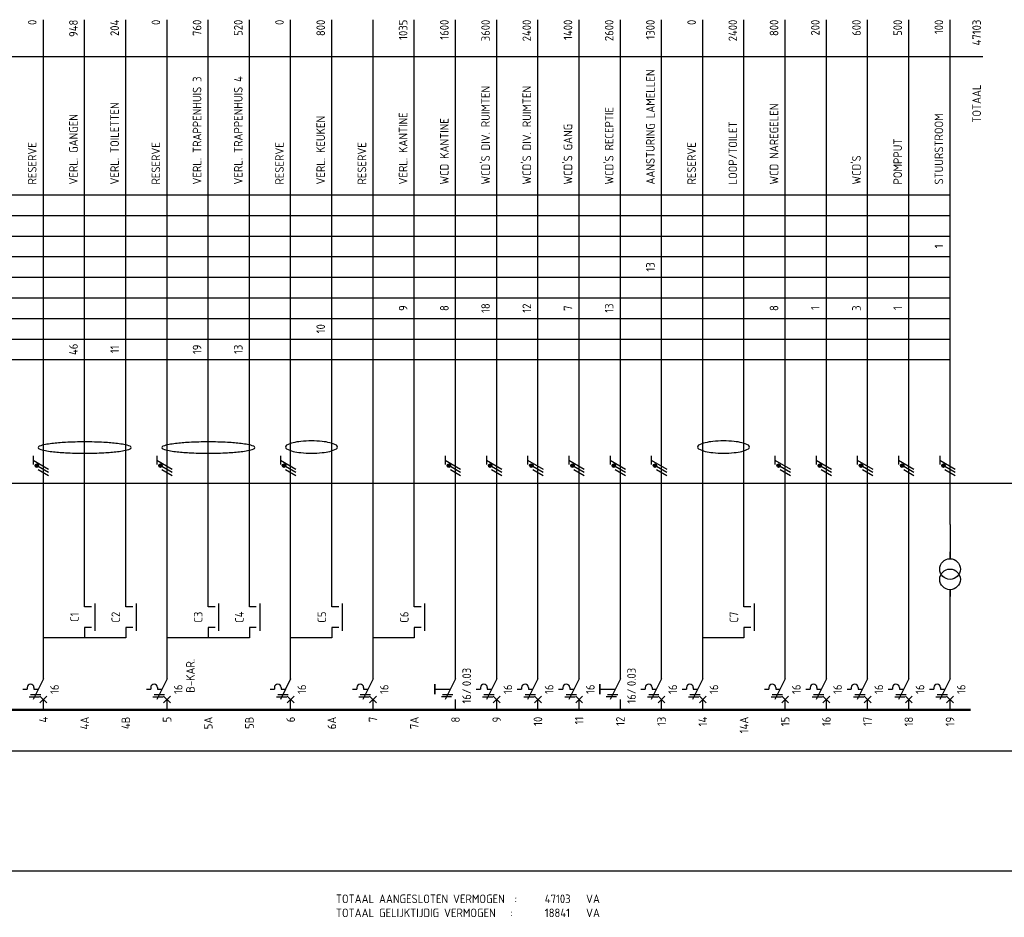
# Model space of a CAD drawing. Header units: millimetres. Extents: x -39149 to 267781, y -2340 to 58540.
# Tile 3 of 244: x -33987 to -28253, y 4721 to 9950. Entities that reach past the tile are written whole.
import ezdxf
from ezdxf.enums import TextEntityAlignment as Align

# ---------------------------------------------------------------- set-up
doc = ezdxf.new("R2010")
doc.units = ezdxf.units.MM
doc.header["$LTSCALE"] = 100
doc.header["$MEASUREMENT"] = 0
doc.linetypes.add('HIDDEN', pattern=[3.75, 2.5, -1.25])
for name, color, linetype in [('00ATT025', 2, 'Continuous'), ('00KAD018', 1, 'Continuous'), ('AL$1A---_ALGEMEEN--bestaand', 9, 'Continuous'), ('BL$4----', 7, 'Continuous'), ('EL$1----', 3, 'Continuous'), ('EL6412--', 3, 'Continuous')]:
    doc.layers.add(name, color=color, linetype=linetype)
doc.styles.add('BURO-018', font='isocp.shx', dxfattribs={"height": 180})
doc.styles.add('BURO-025', font='isocp.shx', dxfattribs={"height": 250})
doc.styles.add('STABICAD-018', font='ISOCP.SHX', dxfattribs={"height": 1.8})

# ---------------------------------------------------------------- blocks, each defined once
blk = doc.blocks.new('G6')
at = {"color": 0, "linetype": 'Continuous'}
blk.add_line((0, 66), (0, 201), dxfattribs=at)
at = {"color": 0, "linetype": 'Continuous', "const_width": 0.7}
blk.add_lwpolyline([(-6, 0), (6, 0)], dxfattribs=at)
at = {"color": 1, "linetype": 'Continuous', "style": 'BURO-018'}
blk.add_attdef('E_GRPNR', text='', height=1.8, rotation=90, dxfattribs=at).set_placement((0, -2), align=Align.MIDDLE_RIGHT)
at = {"layer": '00ATT025', "color": 1, "linetype": 'Continuous', "style": 'BURO-018'}
blk.add_attdef('E_GRPVERM', text='', height=1.8, rotation=90, dxfattribs=at).set_placement((-2, 201), align=Align.RIGHT)
blk.add_attdef('E_VERMOM', (-2, 153), '', height=1.8, rotation=90, dxfattribs=at)
for tag, p in [('E_KOLOM8', (-2, 147)), ('E_KOLOM7', (-2, 141)), ('E_KOLOM6', (-2, 135)), ('E_KOLOM5', (-2, 129)), ('E_KOLOM4', (-2, 123)), ('E_KOLOM3', (-2, 117)), ('E_KOLOM2', (-2, 111)), ('E_KOLOM1', (-2, 105))]:
    blk.add_attdef(tag, text='', height=1.8, rotation=90, dxfattribs=at).set_placement(p, align=Align.CENTER)
blk.add_attdef('E_LEIDING', text='', height=1.8, rotation=90, dxfattribs=at).set_placement((2, 74), align=Align.TOP_LEFT)
blk = doc.blocks.new('B1S')
at = {"color": 0, "linetype": 'Continuous'}
blk.add_line((0, 0), (0, 21), dxfattribs=at)
blk = doc.blocks.new('M1S')
at = {"color": 0, "linetype": 'Continuous'}
blk.add_line((0, 0), (0, 12), dxfattribs=at)
blk = doc.blocks.new('B3')
at = {"color": 0, "linetype": 'Continuous'}
for p, q in [((0, 9), (0, 21)), ((0, 9), (-3, 3)), ((-6, 6), (-4.75, 6)), ((-4.75, 6.5), (-4.75, 6)), ((-2.75, 6.5), (-2.75, 6)), ((-2.75, 6), (-1.5, 6)), ((-4.125, 3.75), (-1.125, 3.75)), ((-3.75, 4.5), (-0.75, 4.5)), ((-1, 4), (1, 2)), ((-1, 2), (1, 4)), ((0, 0), (0, 3))]:
    blk.add_line(p, q, dxfattribs=at)
blk.add_arc((-3.75, 6.5), 1, 0, 180, dxfattribs=at)
at = {"color": 1, "linetype": 'Continuous', "style": 'BURO-018'}
blk.add_attdef('E_IIA', text='', height=1.8, rotation=90, dxfattribs=at).set_placement((2, 6), align=Align.TOP_CENTER)
blk = doc.blocks.new('M1')
at = {"color": 0, "linetype": 'Continuous'}
blk.add_line((0, 0), (0, 12), dxfattribs=at)
blk = doc.blocks.new('L1')
at = {"color": 0, "linetype": 'Continuous'}
for p, q in [((-3, 73.98), (-3, 71.48)), ((-3, 72.73), (1.5, 70.13)), ((1.5, 69.13), (-1.5, 70.87)), ((1.5, 68.13), (-1.5, 69.87))]:
    blk.add_line(p, q, dxfattribs=at)
at = {"color": 0, "linetype": 'Continuous', "const_width": 0.5}
blk.add_lwpolyline([(-1.68, 71.12, 1), (-2.18, 71.12, 1)], format="xyb", close=True, dxfattribs=at)
at = {"color": 0, "linetype": 'Continuous'}
blk.add_circle((-1.93, 71.12), 0.5, dxfattribs=at)
blk = doc.blocks.new('B6')
at = {"color": 0, "linetype": 'Continuous'}
for p, q in [((0, 9), (0, 21)), ((0, 9), (-3, 3)), ((-6, 6), (-1.5, 6)), ((-1.12, 3.75), (-4.12, 3.75)), ((-3.75, 4.5), (-0.75, 4.5)), ((0, 0), (0, 3))]:
    blk.add_line(p, q, dxfattribs=at)
at = {"color": 0, "linetype": 'Continuous', "const_width": 0.5}
blk.add_lwpolyline([(-6, 4.5), (-6, 7.5)], dxfattribs=at)
at = {"color": 1, "linetype": 'Continuous', "style": 'BURO-018'}
blk.add_attdef('E_IAAN', text='', height=1.8, rotation=90, dxfattribs=at).set_placement((2, 6.9), align=Align.TOP_LEFT)
blk.add_attdef('E_IAS', text='', height=1.8, rotation=90, dxfattribs=at).set_placement((2, 6.2), align=Align.TOP_RIGHT)
blk = doc.blocks.new('TOTAAL')
at = {"color": 0, "linetype": 'Continuous', "style": 'BURO-025'}
blk.add_text('TOTAAL', height=2.5, rotation=90, dxfattribs=at).set_placement((0, -30))
blk.add_attdef('E_TOTVERM', text='', height=2.5, rotation=90, dxfattribs=at).set_placement((0, 0), align=Align.RIGHT)
blk = doc.blocks.new('060901A')
at = {"layer": 'AL$1A---_ALGEMEEN--bestaand', "color": 0, "linetype": 'Continuous'}
for p, q in [((0, 6.5), (0, 7.5)), ((0, 2), (0, 1))]:
    blk.add_line(p, q, dxfattribs=at)
for centre in [(0, 5), (0, 3.5)]:
    blk.add_circle(centre, 1.5, dxfattribs=at)
at = {"layer": 'AL$1A---_ALGEMEEN--bestaand', "color": 0, "linetype": 'Continuous', "style": 'BURO-018'}
for tag, p in [('CIRCUIT', (0, 10)), ('PANEL', (0, 10)), ('SUBCIRCUIT', (4.5, 10))]:
    blk.add_attdef(tag, text='', height=1.8, dxfattribs=at).set_placement(p, align=Align.MIDDLE)
at = {"layer": 'AL$1A---_ALGEMEEN--bestaand', "color": 0, "linetype": 'Continuous', "style": 'BURO-018', "flags": 1}
for tag, p in [('POWERCODE', (13, 10)), ('ARTICLECODE', (0, 0))]:
    blk.add_attdef(tag, text='', height=1.8, dxfattribs=at).set_placement(p, align=Align.MIDDLE)
blk = doc.blocks.new('CE_0702A1')
at = {"color": 0, "linetype": 'Continuous'}
for p, q in [((-3, -7), (-3, 1)), ((-2, 0), (0, 0)), ((-2, -6), (0, -6))]:
    blk.add_line(p, q, dxfattribs=at)
at = {"color": 0, "linetype": 'Continuous', "style": 'STABICAD-018'}
blk.add_attdef('TERMINALCLAMP1', text='', height=1.8, dxfattribs=at).set_placement((-1, 1), align=Align.RIGHT)
at = {"color": 0, "linetype": 'Continuous', "style": 'STABICAD-018', "flags": 1}
for tag in ['ARTICLECODE', 'CODING']:
    blk.add_attdef(tag, text='', height=1.8, dxfattribs=at).set_placement((0, 0), align=Align.MIDDLE)
at = {"color": 0, "linetype": 'Continuous', "style": 'STABICAD-018'}
blk.add_attdef('TERMINALCLAMP2', text='', height=1.8, dxfattribs=at).set_placement((-1, -7), align=Align.TOP_RIGHT)

msp = doc.modelspace()

# ---------------------------------------------------------------- linework, layer by layer
at = {"layer": '00KAD018'}
for points in [[(-33879.9, 7457.5, 0.333071), (-33873.8, 7449.3, 0.041046), (-33800.5, 7434.3, 0.01762), (-33720.8, 7427.5, 0.012545), (-33608.6, 7424.6, 0.012545), (-33496.4, 7427.5, 0.01762), (-33416.8, 7434.3, 0.041046), (-33343.5, 7449.3, 0.333071), (-33337.3, 7457.5, 0.333071), (-33343.5, 7465.7, 0.041046), (-33416.8, 7480.8, 0.01762), (-33496.4, 7487.6, 0.012545), (-33608.6, 7490.4, 0.012545), (-33720.8, 7487.6, 0.01762), (-33800.5, 7480.8, 0.041046), (-33873.8, 7465.7, 0.333071)], [(-33159.9, 7457.5, 0.333071), (-33153.8, 7449.3, 0.041046), (-33080.5, 7434.3, 0.01762), (-33000.8, 7427.5, 0.012545), (-32888.6, 7424.6, 0.012545), (-32776.4, 7427.5, 0.01762), (-32696.8, 7434.3, 0.041046), (-32623.5, 7449.3, 0.333071), (-32617.3, 7457.5, 0.333071), (-32623.5, 7465.7, 0.041046), (-32696.8, 7480.8, 0.01762), (-32776.4, 7487.6, 0.012545), (-32888.6, 7490.4, 0.012545), (-33000.8, 7487.6, 0.01762), (-33080.5, 7480.8, 0.041046), (-33153.8, 7465.7, 0.333071)], [(-32439.5, 7460.4, 0.269844), (-32433.6, 7450.3, 0.07149), (-32395.1, 7435.2, 0.033492), (-32350.5, 7427.8, 0.02429), (-32288.1, 7424.8, 0.02429), (-32225.8, 7427.8, 0.033492), (-32181.1, 7435.2, 0.07149), (-32142.7, 7450.3, 0.269844), (-32136.8, 7460.4, 0.269844), (-32142.7, 7470.5, 0.07149), (-32181.1, 7485.5, 0.033492), (-32225.8, 7492.9, 0.02429), (-32288.1, 7496, 0.02429), (-32350.5, 7492.9, 0.033492), (-32395.1, 7485.5, 0.07149), (-32433.6, 7470.5, 0.269844)], [(-30039.5, 7460.4, 0.269844), (-30033.6, 7450.3, 0.07149), (-29995.1, 7435.2, 0.033492), (-29950.5, 7427.8, 0.02429), (-29888.1, 7424.8, 0.02429), (-29825.8, 7427.8, 0.033492), (-29781.1, 7435.2, 0.07149), (-29742.7, 7450.3, 0.269844), (-29736.8, 7460.4, 0.269844), (-29742.7, 7470.5, 0.07149), (-29781.1, 7485.5, 0.033492), (-29825.8, 7492.9, 0.02429), (-29888.1, 7496, 0.02429), (-29950.5, 7492.9, 0.033492), (-29995.1, 7485.5, 0.07149), (-30033.6, 7470.5, 0.269844)]]:
    msp.add_lwpolyline(points, format="xyb", close=True, dxfattribs=at)
at = {"layer": 'BL$4----'}
msp.add_line((-28569.2, 6589.7), (-28569.2, 6629.7), dxfattribs=at)
at = {"layer": 'EL$1----', "color": 1, "linetype": 'Continuous'}
for p, q in [((-36869.2, 9736.1), (-28378.4, 9736.1)), ((-36869.2, 8929.7), (-28569.2, 8929.7)), ((-36869.2, 8809.7), (-28569.2, 8809.7)), ((-36869.2, 8689.7), (-28569.2, 8689.7)), ((-36869.2, 8569.7), (-28569.2, 8569.7)), ((-36869.2, 8449.7), (-28569.2, 8449.7)), ((-36869.2, 8329.7), (-28569.2, 8329.7)), ((-36869.2, 8209.7), (-28569.2, 8209.7)), ((-36869.2, 8089.7), (-28569.2, 8089.7)), ((-36869.2, 7969.7), (-28569.2, 7969.7))]:
    msp.add_line(p, q, dxfattribs=at)
at = {"layer": 'EL$1----', "color": 1, "linetype": 'HIDDEN', "ltscale": 0.01}
for p, q in [((-39029.4, 7249.7), (-21141.2, 7249.7)), ((-21141.2, 5689.7), (-36849.2, 5689.7)), ((-22900.5, 4989.7), (-39029.4, 4989.7))]:
    msp.add_line(p, q, dxfattribs=at)
at = {"layer": 'EL$1----'}
for p, q in [((-28569.2, 7009.7), (-28569.2, 6809.7)), ((-29769.2, 6529.7), (-29769.2, 6589.7)), ((-29769.2, 6409.7), (-29769.2, 6349.7))]:
    msp.add_line(p, q, dxfattribs=at)
at = {"layer": 'EL$1----', "linetype": 'Continuous'}
for p, q in [((-33609.2, 6529.7), (-33609.2, 6589.7)), ((-33369.2, 6529.7), (-33369.2, 6589.7)), ((-32889.2, 6529.7), (-32889.2, 6589.7)), ((-32649.2, 6529.7), (-32649.2, 6589.7)), ((-32169.2, 6529.7), (-32169.2, 6589.7)), ((-31689.2, 6529.7), (-31689.2, 6589.7)), ((-33609.2, 6409.7), (-33609.2, 6349.7)), ((-33369.2, 6409.7), (-33369.2, 6349.7)), ((-32889.2, 6409.7), (-32889.2, 6349.7)), ((-32649.2, 6409.7), (-32649.2, 6349.7)), ((-32169.2, 6409.7), (-32169.2, 6349.7)), ((-31689.2, 6409.7), (-31689.2, 6349.7)), ((-33369.2, 6349.7), (-33849.2, 6349.7)), ((-32649.2, 6349.7), (-33129.2, 6349.7)), ((-32169.2, 6349.7), (-32409.2, 6349.7)), ((-31689.2, 6349.7), (-31929.2, 6349.7)), ((-29769.2, 6349.7), (-30009.2, 6349.7))]:
    msp.add_line(p, q, dxfattribs=at)

# ---------------------------------------------------------------- block references
at = {"layer": 'EL$1----'}
ref = msp.add_blockref('G6', (-34089.2, 5929.7), dxfattribs=dict(at, xscale=20, yscale=20, zscale=20))
ref.add_attrib('E_GRPNR', '3', dxfattribs={"layer": '00ATT025', "linetype": 'Continuous', "height": 50, "rotation": 90, "style": 'BURO-025'}).set_placement((-34089.2, 5889.7), align=Align.MIDDLE_RIGHT)
ref.add_attrib('E_VERMOM', 'RESERVE', (-34129.2, 8989.7), dxfattribs={"layer": '00ATT025', "linetype": 'Continuous', "height": 50, "rotation": 90, "style": 'BURO-025'})
ref.add_attrib('E_GRPVERM', '0', dxfattribs={"layer": '00ATT025', "linetype": 'Continuous', "height": 50, "rotation": 90, "style": 'BURO-025'}).set_placement((-34129.2, 9949.7), align=Align.RIGHT)
ref = msp.add_blockref('G6', (-33849.2, 5929.7), dxfattribs=dict(at, xscale=20, yscale=20, zscale=20))
ref.add_attrib('E_GRPNR', '4', dxfattribs={"layer": '00ATT025', "linetype": 'Continuous', "height": 50, "rotation": 90, "style": 'BURO-025'}).set_placement((-33849.2, 5889.7), align=Align.MIDDLE_RIGHT)
ref.add_attrib('E_VERMOM', 'RESERVE', (-33889.2, 8989.7), dxfattribs={"layer": '00ATT025', "linetype": 'Continuous', "height": 50, "rotation": 90, "style": 'BURO-025'})
ref.add_attrib('E_GRPVERM', '0', dxfattribs={"layer": '00ATT025', "linetype": 'Continuous', "height": 50, "rotation": 90, "style": 'BURO-025'}).set_placement((-33889.2, 9949.7), align=Align.RIGHT)
ref = msp.add_blockref('G6', (-33609.2, 5929.7), dxfattribs=dict(at, xscale=20, yscale=20, zscale=20))
ref.add_attrib('E_GRPNR', '4A', dxfattribs={"layer": '00ATT025', "linetype": 'Continuous', "height": 50, "rotation": 90, "style": 'BURO-025'}).set_placement((-33609.2, 5889.7), align=Align.MIDDLE_RIGHT)
ref.add_attrib('E_KOLOM1', '46', dxfattribs={"layer": '00ATT025', "linetype": 'Continuous', "height": 50, "rotation": 90, "style": 'BURO-025'}).set_placement((-33649.2, 8029.7), align=Align.CENTER)
ref.add_attrib('E_VERMOM', 'VERL. GANGEN', (-33649.2, 8989.7), dxfattribs={"layer": '00ATT025', "linetype": 'Continuous', "height": 50, "rotation": 90, "style": 'BURO-025'})
ref.add_attrib('E_GRPVERM', '948', dxfattribs={"layer": '00ATT025', "linetype": 'Continuous', "height": 50, "rotation": 90, "style": 'BURO-025'}).set_placement((-33649.2, 9949.7), align=Align.RIGHT)
ref = msp.add_blockref('G6', (-33369.2, 5929.7), dxfattribs=dict(at, xscale=20, yscale=20, zscale=20))
ref.add_attrib('E_GRPNR', '4B', dxfattribs={"layer": '00ATT025', "linetype": 'Continuous', "height": 50, "rotation": 90, "style": 'BURO-025'}).set_placement((-33369.2, 5889.7), align=Align.MIDDLE_RIGHT)
ref.add_attrib('E_KOLOM1', '11', dxfattribs={"layer": '00ATT025', "linetype": 'Continuous', "height": 50, "rotation": 90, "style": 'BURO-025'}).set_placement((-33409.2, 8029.7), align=Align.CENTER)
ref.add_attrib('E_VERMOM', 'VERL. TOILETTEN', (-33409.2, 8989.7), dxfattribs={"layer": '00ATT025', "linetype": 'Continuous', "height": 50, "rotation": 90, "style": 'BURO-025'})
ref.add_attrib('E_GRPVERM', '204', dxfattribs={"layer": '00ATT025', "linetype": 'Continuous', "height": 50, "rotation": 90, "style": 'BURO-025'}).set_placement((-33409.2, 9949.7), align=Align.RIGHT)
ref = msp.add_blockref('G6', (-33129.2, 5929.7), dxfattribs=dict(at, xscale=20, yscale=20, zscale=20))
ref.add_attrib('E_GRPNR', '5', dxfattribs={"layer": '00ATT025', "linetype": 'Continuous', "height": 50, "rotation": 90, "style": 'BURO-025'}).set_placement((-33129.2, 5889.7), align=Align.MIDDLE_RIGHT)
ref.add_attrib('E_VERMOM', 'RESERVE', (-33169.2, 8989.7), dxfattribs={"layer": '00ATT025', "linetype": 'Continuous', "height": 50, "rotation": 90, "style": 'BURO-025'})
ref.add_attrib('E_GRPVERM', '0', dxfattribs={"layer": '00ATT025', "linetype": 'Continuous', "height": 50, "rotation": 90, "style": 'BURO-025'}).set_placement((-33169.2, 9949.7), align=Align.RIGHT)
ref = msp.add_blockref('G6', (-32889.2, 5929.7), dxfattribs=dict(at, xscale=20, yscale=20, zscale=20))
ref.add_attrib('E_GRPNR', '5A', dxfattribs={"layer": '00ATT025', "linetype": 'Continuous', "height": 50, "rotation": 90, "style": 'BURO-025'}).set_placement((-32889.2, 5889.7), align=Align.MIDDLE_RIGHT)
ref.add_attrib('E_KOLOM1', '19', dxfattribs={"layer": '00ATT025', "linetype": 'Continuous', "height": 50, "rotation": 90, "style": 'BURO-025'}).set_placement((-32929.2, 8029.7), align=Align.CENTER)
ref.add_attrib('E_VERMOM', 'VERL. TRAPPENHUIS 3', (-32929.2, 8989.7), dxfattribs={"layer": '00ATT025', "linetype": 'Continuous', "height": 50, "rotation": 90, "style": 'BURO-025'})
ref.add_attrib('E_GRPVERM', '760', dxfattribs={"layer": '00ATT025', "linetype": 'Continuous', "height": 50, "rotation": 90, "style": 'BURO-025'}).set_placement((-32929.2, 9949.7), align=Align.RIGHT)
ref = msp.add_blockref('G6', (-32649.2, 5929.7), dxfattribs=dict(at, xscale=20, yscale=20, zscale=20))
ref.add_attrib('E_GRPNR', '5B', dxfattribs={"layer": '00ATT025', "linetype": 'Continuous', "height": 50, "rotation": 90, "style": 'BURO-025'}).set_placement((-32649.2, 5889.7), align=Align.MIDDLE_RIGHT)
ref.add_attrib('E_KOLOM1', '13', dxfattribs={"layer": '00ATT025', "linetype": 'Continuous', "height": 50, "rotation": 90, "style": 'BURO-025'}).set_placement((-32689.2, 8029.7), align=Align.CENTER)
ref.add_attrib('E_VERMOM', 'VERL. TRAPPENHUIS 4', (-32689.2, 8989.7), dxfattribs={"layer": '00ATT025', "linetype": 'Continuous', "height": 50, "rotation": 90, "style": 'BURO-025'})
ref.add_attrib('E_GRPVERM', '520', dxfattribs={"layer": '00ATT025', "linetype": 'Continuous', "height": 50, "rotation": 90, "style": 'BURO-025'}).set_placement((-32689.2, 9949.7), align=Align.RIGHT)
ref = msp.add_blockref('G6', (-32409.2, 5929.7), dxfattribs=dict(at, xscale=20, yscale=20, zscale=20))
ref.add_attrib('E_GRPNR', '6', dxfattribs={"layer": '00ATT025', "linetype": 'Continuous', "height": 50, "rotation": 90, "style": 'BURO-025'}).set_placement((-32409.2, 5889.7), align=Align.MIDDLE_RIGHT)
ref.add_attrib('E_VERMOM', 'RESERVE', (-32449.2, 8989.7), dxfattribs={"layer": '00ATT025', "linetype": 'Continuous', "height": 50, "rotation": 90, "style": 'BURO-025'})
ref.add_attrib('E_GRPVERM', '0', dxfattribs={"layer": '00ATT025', "linetype": 'Continuous', "height": 50, "rotation": 90, "style": 'BURO-025'}).set_placement((-32449.2, 9949.7), align=Align.RIGHT)
ref = msp.add_blockref('G6', (-32169.2, 5929.7), dxfattribs=dict(at, xscale=20, yscale=20, zscale=20))
ref.add_attrib('E_GRPNR', '6A', dxfattribs={"layer": '00ATT025', "linetype": 'Continuous', "height": 50, "rotation": 90, "style": 'BURO-025'}).set_placement((-32169.2, 5889.7), align=Align.MIDDLE_RIGHT)
ref.add_attrib('E_KOLOM2', '10', dxfattribs={"layer": '00ATT025', "linetype": 'Continuous', "height": 50, "rotation": 90, "style": 'BURO-025'}).set_placement((-32209.2, 8149.7), align=Align.CENTER)
ref.add_attrib('E_VERMOM', 'VERL. KEUKEN', (-32209.2, 8989.7), dxfattribs={"layer": '00ATT025', "linetype": 'Continuous', "height": 50, "rotation": 90, "style": 'BURO-025'})
ref.add_attrib('E_GRPVERM', '800', dxfattribs={"layer": '00ATT025', "linetype": 'Continuous', "height": 50, "rotation": 90, "style": 'BURO-025'}).set_placement((-32209.2, 9949.7), align=Align.RIGHT)
ref = msp.add_blockref('G6', (-31929.2, 5929.7), dxfattribs=dict(at, xscale=20, yscale=20, zscale=20))
ref.add_attrib('E_GRPNR', '7', dxfattribs={"layer": '00ATT025', "linetype": 'Continuous', "height": 50, "rotation": 90, "style": 'BURO-025'}).set_placement((-31929.2, 5889.7), align=Align.MIDDLE_RIGHT)
ref.add_attrib('E_VERMOM', 'RESERVE', (-31969.2, 8989.7), dxfattribs={"layer": '00ATT025', "linetype": 'Continuous', "height": 50, "rotation": 90, "style": 'BURO-025'})
ref = msp.add_blockref('G6', (-31689.2, 5929.7), dxfattribs=dict(at, xscale=20, yscale=20, zscale=20))
ref.add_attrib('E_GRPNR', '7A', dxfattribs={"layer": '00ATT025', "linetype": 'Continuous', "height": 50, "rotation": 90, "style": 'BURO-025'}).set_placement((-31689.2, 5889.7), align=Align.MIDDLE_RIGHT)
ref.add_attrib('E_KOLOM3', '9', dxfattribs={"layer": '00ATT025', "linetype": 'Continuous', "height": 50, "rotation": 90, "style": 'BURO-025'}).set_placement((-31729.2, 8269.7), align=Align.CENTER)
ref.add_attrib('E_VERMOM', 'VERL. KANTINE', (-31729.2, 8989.7), dxfattribs={"layer": '00ATT025', "linetype": 'Continuous', "height": 50, "rotation": 90, "style": 'BURO-025'})
ref.add_attrib('E_GRPVERM', '1035', dxfattribs={"layer": '00ATT025', "linetype": 'Continuous', "height": 50, "rotation": 90, "style": 'BURO-025'}).set_placement((-31729.2, 9949.7), align=Align.RIGHT)
ref = msp.add_blockref('G6', (-31449.2, 5929.7), dxfattribs=dict(at, xscale=20, yscale=20, zscale=20))
ref.add_attrib('E_GRPNR', '8', dxfattribs={"layer": '00ATT025', "linetype": 'Continuous', "height": 50, "rotation": 90, "style": 'BURO-025'}).set_placement((-31449.2, 5889.7), align=Align.MIDDLE_RIGHT)
ref.add_attrib('E_KOLOM3', '8', dxfattribs={"layer": '00ATT025', "linetype": 'Continuous', "height": 50, "rotation": 90, "style": 'BURO-025'}).set_placement((-31489.2, 8269.7), align=Align.CENTER)
ref.add_attrib('E_VERMOM', 'WCD KANTINE', (-31489.2, 8989.7), dxfattribs={"layer": '00ATT025', "linetype": 'Continuous', "height": 50, "rotation": 90, "style": 'BURO-025'})
ref.add_attrib('E_GRPVERM', '1600', dxfattribs={"layer": '00ATT025', "linetype": 'Continuous', "height": 50, "rotation": 90, "style": 'BURO-025'}).set_placement((-31489.2, 9949.7), align=Align.RIGHT)
ref = msp.add_blockref('G6', (-31209.2, 5929.7), dxfattribs=dict(at, xscale=20, yscale=20, zscale=20))
ref.add_attrib('E_GRPNR', '9', dxfattribs={"layer": '00ATT025', "linetype": 'Continuous', "height": 50, "rotation": 90, "style": 'BURO-025'}).set_placement((-31209.2, 5889.7), align=Align.MIDDLE_RIGHT)
ref.add_attrib('E_KOLOM3', '18', dxfattribs={"layer": '00ATT025', "linetype": 'Continuous', "height": 50, "rotation": 90, "style": 'BURO-025'}).set_placement((-31249.2, 8269.7), align=Align.CENTER)
ref.add_attrib('E_VERMOM', "WCD'S DIV. RUIMTEN", (-31249.2, 8989.7), dxfattribs={"layer": '00ATT025', "linetype": 'Continuous', "height": 50, "rotation": 90, "style": 'BURO-025'})
ref.add_attrib('E_GRPVERM', '3600', dxfattribs={"layer": '00ATT025', "linetype": 'Continuous', "height": 50, "rotation": 90, "style": 'BURO-025'}).set_placement((-31249.2, 9949.7), align=Align.RIGHT)
ref = msp.add_blockref('G6', (-30969.2, 5929.7), dxfattribs=dict(at, xscale=20, yscale=20, zscale=20))
ref.add_attrib('E_GRPNR', '10', dxfattribs={"layer": '00ATT025', "linetype": 'Continuous', "height": 50, "rotation": 90, "style": 'BURO-025'}).set_placement((-30969.2, 5889.7), align=Align.MIDDLE_RIGHT)
ref.add_attrib('E_KOLOM3', '12', dxfattribs={"layer": '00ATT025', "linetype": 'Continuous', "height": 50, "rotation": 90, "style": 'BURO-025'}).set_placement((-31009.2, 8269.7), align=Align.CENTER)
ref.add_attrib('E_VERMOM', "WCD'S DIV. RUIMTEN", (-31009.2, 8989.7), dxfattribs={"layer": '00ATT025', "linetype": 'Continuous', "height": 50, "rotation": 90, "style": 'BURO-025'})
ref.add_attrib('E_GRPVERM', '2400', dxfattribs={"layer": '00ATT025', "linetype": 'Continuous', "height": 50, "rotation": 90, "style": 'BURO-025'}).set_placement((-31009.2, 9949.7), align=Align.RIGHT)
ref = msp.add_blockref('G6', (-30729.2, 5929.7), dxfattribs=dict(at, xscale=20, yscale=20, zscale=20))
ref.add_attrib('E_GRPNR', '11', dxfattribs={"layer": '00ATT025', "linetype": 'Continuous', "height": 50, "rotation": 90, "style": 'BURO-025'}).set_placement((-30729.2, 5889.7), align=Align.MIDDLE_RIGHT)
ref.add_attrib('E_KOLOM3', '7', dxfattribs={"layer": '00ATT025', "linetype": 'Continuous', "height": 50, "rotation": 90, "style": 'BURO-025'}).set_placement((-30769.2, 8269.7), align=Align.CENTER)
ref.add_attrib('E_VERMOM', "WCD'S GANG", (-30769.2, 8989.7), dxfattribs={"layer": '00ATT025', "linetype": 'Continuous', "height": 50, "rotation": 90, "style": 'BURO-025'})
ref.add_attrib('E_GRPVERM', '1400', dxfattribs={"layer": '00ATT025', "linetype": 'Continuous', "height": 50, "rotation": 90, "style": 'BURO-025'}).set_placement((-30769.2, 9949.7), align=Align.RIGHT)
ref = msp.add_blockref('G6', (-30489.2, 5929.7), dxfattribs=dict(at, xscale=20, yscale=20, zscale=20))
ref.add_attrib('E_GRPNR', '12', dxfattribs={"layer": '00ATT025', "linetype": 'Continuous', "height": 50, "rotation": 90, "style": 'BURO-025'}).set_placement((-30489.2, 5889.7), align=Align.MIDDLE_RIGHT)
ref.add_attrib('E_KOLOM3', '13', dxfattribs={"layer": '00ATT025', "linetype": 'Continuous', "height": 50, "rotation": 90, "style": 'BURO-025'}).set_placement((-30529.2, 8269.7), align=Align.CENTER)
ref.add_attrib('E_VERMOM', "WCD'S RECEPTIE", (-30529.2, 8989.7), dxfattribs={"layer": '00ATT025', "linetype": 'Continuous', "height": 50, "rotation": 90, "style": 'BURO-025'})
ref.add_attrib('E_GRPVERM', '2600', dxfattribs={"layer": '00ATT025', "linetype": 'Continuous', "height": 50, "rotation": 90, "style": 'BURO-025'}).set_placement((-30529.2, 9949.7), align=Align.RIGHT)
ref = msp.add_blockref('G6', (-30249.2, 5929.7), dxfattribs=dict(at, xscale=20, yscale=20, zscale=20))
ref.add_attrib('E_GRPNR', '13', dxfattribs={"layer": '00ATT025', "linetype": 'Continuous', "height": 50, "rotation": 90, "style": 'BURO-025'}).set_placement((-30249.2, 5889.7), align=Align.MIDDLE_RIGHT)
ref.add_attrib('E_KOLOM5', '13', dxfattribs={"layer": '00ATT025', "linetype": 'Continuous', "height": 50, "rotation": 90, "style": 'BURO-025'}).set_placement((-30289.2, 8509.7), align=Align.CENTER)
ref.add_attrib('E_VERMOM', 'AANSTURING LAMELLEN', (-30289.2, 8989.7), dxfattribs={"layer": '00ATT025', "linetype": 'Continuous', "height": 50, "rotation": 90, "style": 'BURO-025'})
ref.add_attrib('E_GRPVERM', '1300', dxfattribs={"layer": '00ATT025', "linetype": 'Continuous', "height": 50, "rotation": 90, "style": 'BURO-025'}).set_placement((-30289.2, 9949.7), align=Align.RIGHT)
ref = msp.add_blockref('G6', (-30009.2, 5929.7), dxfattribs=dict(at, xscale=20, yscale=20, zscale=20))
ref.add_attrib('E_GRPNR', '14', dxfattribs={"layer": '00ATT025', "linetype": 'Continuous', "height": 50, "rotation": 90, "style": 'BURO-025'}).set_placement((-30009.2, 5889.7), align=Align.MIDDLE_RIGHT)
ref.add_attrib('E_VERMOM', 'RESERVE', (-30049.2, 8989.7), dxfattribs={"layer": '00ATT025', "linetype": 'Continuous', "height": 50, "rotation": 90, "style": 'BURO-025'})
ref.add_attrib('E_GRPVERM', '0', dxfattribs={"layer": '00ATT025', "linetype": 'Continuous', "height": 50, "rotation": 90, "style": 'BURO-025'}).set_placement((-30049.2, 9949.7), align=Align.RIGHT)
ref = msp.add_blockref('G6', (-29769.2, 5929.7), dxfattribs=dict(at, xscale=20, yscale=20, zscale=20))
ref.add_attrib('E_GRPNR', '14A', dxfattribs={"layer": '00ATT025', "linetype": 'Continuous', "height": 50, "rotation": 90, "style": 'BURO-025'}).set_placement((-29769.2, 5889.7), align=Align.MIDDLE_RIGHT)
ref.add_attrib('E_VERMOM', 'LOOP/TOILET', (-29809.2, 8989.7), dxfattribs={"layer": '00ATT025', "linetype": 'Continuous', "height": 50, "rotation": 90, "style": 'BURO-025'})
ref.add_attrib('E_GRPVERM', '2400', dxfattribs={"layer": '00ATT025', "linetype": 'Continuous', "height": 50, "rotation": 90, "style": 'BURO-025'}).set_placement((-29809.2, 9949.7), align=Align.RIGHT)
ref = msp.add_blockref('G6', (-29529.2, 5929.7), dxfattribs=dict(at, xscale=20, yscale=20, zscale=20))
ref.add_attrib('E_GRPNR', '15', dxfattribs={"layer": '00ATT025', "linetype": 'Continuous', "height": 50, "rotation": 90, "style": 'BURO-025'}).set_placement((-29529.2, 5889.7), align=Align.MIDDLE_RIGHT)
ref.add_attrib('E_KOLOM3', '8', dxfattribs={"layer": '00ATT025', "linetype": 'Continuous', "height": 50, "rotation": 90, "style": 'BURO-025'}).set_placement((-29569.2, 8269.7), align=Align.CENTER)
ref.add_attrib('E_VERMOM', 'WCD NAREGELEN', (-29569.2, 8989.7), dxfattribs={"layer": '00ATT025', "linetype": 'Continuous', "height": 50, "rotation": 90, "style": 'BURO-025'})
ref.add_attrib('E_GRPVERM', '800', dxfattribs={"layer": '00ATT025', "linetype": 'Continuous', "height": 50, "rotation": 90, "style": 'BURO-025'}).set_placement((-29569.2, 9949.7), align=Align.RIGHT)
ref = msp.add_blockref('G6', (-29289.2, 5929.7), dxfattribs=dict(at, xscale=20, yscale=20, zscale=20))
ref.add_attrib('E_GRPNR', '16', dxfattribs={"layer": '00ATT025', "linetype": 'Continuous', "height": 50, "rotation": 90, "style": 'BURO-025'}).set_placement((-29289.2, 5889.7), align=Align.MIDDLE_RIGHT)
ref.add_attrib('E_KOLOM3', '1', dxfattribs={"layer": '00ATT025', "linetype": 'Continuous', "height": 50, "rotation": 90, "style": 'BURO-025'}).set_placement((-29329.2, 8269.7), align=Align.CENTER)
ref.add_attrib('E_GRPVERM', '200', dxfattribs={"layer": '00ATT025', "linetype": 'Continuous', "height": 50, "rotation": 90, "style": 'BURO-025'}).set_placement((-29329.2, 9949.7), align=Align.RIGHT)
ref = msp.add_blockref('G6', (-29049.2, 5929.7), dxfattribs=dict(at, xscale=20, yscale=20, zscale=20))
ref.add_attrib('E_GRPNR', '17', dxfattribs={"layer": '00ATT025', "linetype": 'Continuous', "height": 50, "rotation": 90, "style": 'BURO-025'}).set_placement((-29049.2, 5889.7), align=Align.MIDDLE_RIGHT)
ref.add_attrib('E_KOLOM3', '3', dxfattribs={"layer": '00ATT025', "linetype": 'Continuous', "height": 50, "rotation": 90, "style": 'BURO-025'}).set_placement((-29089.2, 8269.7), align=Align.CENTER)
ref.add_attrib('E_VERMOM', "WCD'S", (-29089.2, 8989.7), dxfattribs={"layer": '00ATT025', "linetype": 'Continuous', "height": 50, "rotation": 90, "style": 'BURO-025'})
ref.add_attrib('E_GRPVERM', '600', dxfattribs={"layer": '00ATT025', "linetype": 'Continuous', "height": 50, "rotation": 90, "style": 'BURO-025'}).set_placement((-29089.2, 9949.7), align=Align.RIGHT)
ref = msp.add_blockref('G6', (-28809.2, 5929.7), dxfattribs=dict(at, xscale=20, yscale=20, zscale=20))
ref.add_attrib('E_GRPNR', '18', dxfattribs={"layer": '00ATT025', "linetype": 'Continuous', "height": 50, "rotation": 90, "style": 'BURO-025'}).set_placement((-28809.2, 5889.7), align=Align.MIDDLE_RIGHT)
ref.add_attrib('E_KOLOM3', '1', dxfattribs={"layer": '00ATT025', "linetype": 'Continuous', "height": 50, "rotation": 90, "style": 'BURO-025'}).set_placement((-28849.2, 8269.7), align=Align.CENTER)
ref.add_attrib('E_VERMOM', 'POMPPUT', (-28849.2, 8989.7), dxfattribs={"layer": '00ATT025', "linetype": 'Continuous', "height": 50, "rotation": 90, "style": 'BURO-025'})
ref.add_attrib('E_GRPVERM', '500', dxfattribs={"layer": '00ATT025', "linetype": 'Continuous', "height": 50, "rotation": 90, "style": 'BURO-025'}).set_placement((-28849.2, 9949.7), align=Align.RIGHT)
ref = msp.add_blockref('G6', (-28569.2, 5929.7), dxfattribs=dict(at, xscale=20, yscale=20, zscale=20))
ref.add_attrib('E_GRPNR', '19', dxfattribs={"layer": '00ATT025', "linetype": 'Continuous', "height": 50, "rotation": 90, "style": 'BURO-025'}).set_placement((-28569.2, 5889.7), align=Align.MIDDLE_RIGHT)
ref.add_attrib('E_KOLOM6', '1', dxfattribs={"layer": '00ATT025', "linetype": 'Continuous', "height": 50, "rotation": 90, "style": 'BURO-025'}).set_placement((-28609.2, 8629.7), align=Align.CENTER)
ref.add_attrib('E_VERMOM', 'STUURSTROOM', (-28609.2, 8989.7), dxfattribs={"layer": '00ATT025', "linetype": 'Continuous', "height": 50, "rotation": 90, "style": 'BURO-025'})
ref.add_attrib('E_GRPVERM', '100', dxfattribs={"layer": '00ATT025', "linetype": 'Continuous', "height": 50, "rotation": 90, "style": 'BURO-025'}).set_placement((-28609.2, 9949.7), align=Align.RIGHT)
at = {"layer": 'EL$1----', "color": 2}
ref = msp.add_blockref('TOTAAL', (-28389.2, 9949.7), dxfattribs=dict(at, xscale=20, yscale=20, zscale=20))
ref.add_attrib('E_TOTVERM', '47103', dxfattribs={"layer": '00ATT025', "linetype": 'Continuous', "height": 50, "rotation": 90, "style": 'BURO-025'}).set_placement((-28389.2, 9949.7), align=Align.RIGHT)
at = {"layer": 'EL$1----', "xscale": 20, "yscale": 20, "zscale": 20}
for name, p in [('L1', (-33849.2, 5929.7)), ('L1', (-33129.2, 5929.7)), ('L1', (-32409.2, 5929.7)), ('L1', (-31449.2, 5929.7)), ('L1', (-31209.2, 5929.7)), ('L1', (-30969.2, 5929.7)), ('L1', (-30729.2, 5929.7)), ('L1', (-30489.2, 5929.7)), ('L1', (-30249.2, 5929.7)), ('L1', (-29529.2, 5929.7)), ('L1', (-29289.2, 5929.7)), ('L1', (-29049.2, 5929.7)), ('L1', (-28809.2, 5929.7)), ('L1', (-28569.2, 5929.7)), ('M1S', (-33849.2, 7009.7)), ('M1S', (-33609.2, 7009.7)), ('M1S', (-33369.2, 7009.7)), ('M1S', (-33129.2, 7009.7)), ('M1S', (-32889.2, 7009.7)), ('M1S', (-32649.2, 7009.7)), ('M1S', (-32409.2, 7009.7)), ('M1S', (-32169.2, 7009.7)), ('M1S', (-31929.2, 7009.7)), ('M1S', (-31689.2, 7009.7)), ('M1S', (-31449.2, 7009.7)), ('M1S', (-31209.2, 7009.7)), ('M1S', (-30969.2, 7009.7)), ('M1S', (-30729.2, 7009.7)), ('M1S', (-30489.2, 7009.7)), ('M1S', (-30249.2, 7009.7)), ('M1S', (-30009.2, 7009.7)), ('M1S', (-29769.2, 7009.7)), ('M1S', (-29529.2, 7009.7)), ('M1S', (-29289.2, 7009.7)), ('M1S', (-29049.2, 7009.7)), ('M1S', (-28809.2, 7009.7)), ('M1S', (-28569.2, 7009.7)), ('B1S', (-33849.2, 6589.7)), ('B1S', (-33609.2, 6589.7)), ('B1S', (-33369.2, 6589.7)), ('B1S', (-33129.2, 6589.7)), ('B1S', (-32889.2, 6589.7)), ('B1S', (-32649.2, 6589.7)), ('B1S', (-32409.2, 6589.7)), ('B1S', (-32169.2, 6589.7)), ('B1S', (-31929.2, 6589.7)), ('B1S', (-31689.2, 6589.7)), ('B1S', (-31449.2, 6589.7)), ('B1S', (-31209.2, 6589.7)), ('B1S', (-30969.2, 6589.7)), ('B1S', (-30729.2, 6589.7)), ('B1S', (-30489.2, 6589.7)), ('B1S', (-30249.2, 6589.7)), ('B1S', (-30009.2, 6589.7)), ('B1S', (-29769.2, 6589.7)), ('B1S', (-29529.2, 6589.7)), ('B1S', (-29289.2, 6589.7)), ('B1S', (-29049.2, 6589.7)), ('B1S', (-28809.2, 6589.7)), ('M1', (-33849.2, 6349.7)), ('M1', (-33129.2, 6349.7)), ('M1', (-32409.2, 6349.7)), ('M1', (-31929.2, 6349.7)), ('M1', (-31449.2, 6349.7)), ('M1', (-31209.2, 6349.7)), ('M1', (-30969.2, 6349.7)), ('M1', (-30729.2, 6349.7)), ('M1', (-30489.2, 6349.7)), ('M1', (-30249.2, 6349.7)), ('M1', (-30009.2, 6349.7)), ('M1', (-29529.2, 6349.7)), ('M1', (-29289.2, 6349.7)), ('M1', (-29049.2, 6349.7)), ('M1', (-28809.2, 6349.7)), ('M1', (-28569.2, 6349.7))]:
    msp.add_blockref(name, p, dxfattribs=at)
at = {"layer": 'EL$1----', "linetype": 'Continuous'}
ref = msp.add_blockref('CE_0702A1', (-33609.2, 6409.7), dxfattribs=dict(at, xscale=20, yscale=20, zscale=0.2, rotation=180))
ref.add_attrib('CODING', 'C1', dxfattribs={"layer": '0', "color": 2, "linetype": 'ByBlock', "height": 50, "rotation": 90, "style": 'STABICAD-018'}).set_placement((-33667.8, 6469.7), align=Align.MIDDLE)
ref = msp.add_blockref('CE_0702A1', (-33369.2, 6409.7), dxfattribs=dict(at, xscale=20, yscale=20, zscale=0.2, rotation=180))
ref.add_attrib('CODING', 'C2', dxfattribs={"layer": '0', "color": 2, "linetype": 'ByBlock', "height": 50, "rotation": 90, "style": 'STABICAD-018'}).set_placement((-33427.8, 6469.7), align=Align.MIDDLE)
ref = msp.add_blockref('CE_0702A1', (-32889.2, 6409.7), dxfattribs=dict(at, xscale=20, yscale=20, zscale=0.2, rotation=180))
ref.add_attrib('CODING', 'C3', dxfattribs={"layer": '0', "color": 2, "linetype": 'ByBlock', "height": 50, "rotation": 90, "style": 'STABICAD-018'}).set_placement((-32947.8, 6469.7), align=Align.MIDDLE)
ref = msp.add_blockref('CE_0702A1', (-32649.2, 6409.7), dxfattribs=dict(at, xscale=20, yscale=20, zscale=0.2, rotation=180))
ref.add_attrib('CODING', 'C4', dxfattribs={"layer": '0', "color": 2, "linetype": 'ByBlock', "height": 50, "rotation": 90, "style": 'STABICAD-018'}).set_placement((-32707.8, 6469.7), align=Align.MIDDLE)
ref = msp.add_blockref('CE_0702A1', (-32169.2, 6409.7), dxfattribs=dict(at, xscale=20, yscale=20, zscale=0.2, rotation=180))
ref.add_attrib('CODING', 'C5', dxfattribs={"layer": '0', "color": 2, "linetype": 'ByBlock', "height": 50, "rotation": 90, "style": 'STABICAD-018'}).set_placement((-32227.8, 6469.7), align=Align.MIDDLE)
ref = msp.add_blockref('CE_0702A1', (-31689.2, 6409.7), dxfattribs=dict(at, xscale=20, yscale=20, zscale=0.2, rotation=180))
ref.add_attrib('CODING', 'C6', dxfattribs={"layer": '0', "color": 2, "linetype": 'ByBlock', "height": 50, "rotation": 90, "style": 'STABICAD-018'}).set_placement((-31747.8, 6469.7), align=Align.MIDDLE)
ref = msp.add_blockref('CE_0702A1', (-29769.2, 6409.7), dxfattribs=dict(at, xscale=20, yscale=20, zscale=0.2, rotation=180))
ref.add_attrib('CODING', 'C7', dxfattribs={"layer": '0', "color": 2, "linetype": 'ByBlock', "height": 50, "rotation": 90, "style": 'STABICAD-018'}).set_placement((-29827.8, 6469.7), align=Align.MIDDLE)
at = {"layer": 'EL$1----'}
ref = msp.add_blockref('B3', (-33849.2, 5929.7), dxfattribs=dict(at, xscale=20, yscale=20, zscale=20))
ref.add_attrib('E_IIA', '16', dxfattribs={"layer": '00ATT025', "linetype": 'Continuous', "height": 50, "rotation": 90, "style": 'BURO-025'}).set_placement((-33809.2, 6049.7), align=Align.TOP_CENTER)
ref = msp.add_blockref('B3', (-33129.2, 5929.7), dxfattribs=dict(at, xscale=20, yscale=20, zscale=20))
ref.add_attrib('E_IIA', '16', dxfattribs={"layer": '00ATT025', "linetype": 'Continuous', "height": 50, "rotation": 90, "style": 'BURO-025'}).set_placement((-33089.2, 6049.7), align=Align.TOP_CENTER)
ref = msp.add_blockref('B3', (-32409.2, 5929.7), dxfattribs=dict(at, xscale=20, yscale=20, zscale=20))
ref.add_attrib('E_IIA', '16', dxfattribs={"layer": '00ATT025', "linetype": 'Continuous', "height": 50, "rotation": 90, "style": 'BURO-025'}).set_placement((-32369.2, 6049.7), align=Align.TOP_CENTER)
ref = msp.add_blockref('B3', (-31929.2, 5929.7), dxfattribs=dict(at, xscale=20, yscale=20, zscale=20))
ref.add_attrib('E_IIA', '16', dxfattribs={"layer": '00ATT025', "linetype": 'Continuous', "height": 50, "rotation": 90, "style": 'BURO-025'}).set_placement((-31889.2, 6049.7), align=Align.TOP_CENTER)
ref = msp.add_blockref('B6', (-31449.2, 5929.7), dxfattribs=dict(at, xscale=20, yscale=20, zscale=20))
ref.add_attrib('E_IAS', '16/', dxfattribs={"layer": '00ATT025', "linetype": 'Continuous', "height": 50, "rotation": 90, "style": 'BURO-025'}).set_placement((-31409.2, 6053.7), align=Align.TOP_RIGHT)
ref.add_attrib('E_IAAN', '0.03', dxfattribs={"layer": '00ATT025', "linetype": 'Continuous', "height": 50, "rotation": 90, "style": 'BURO-025'}).set_placement((-31409.2, 6067.7), align=Align.TOP_LEFT)
ref = msp.add_blockref('B3', (-31209.2, 5929.7), dxfattribs=dict(at, xscale=20, yscale=20, zscale=20))
ref.add_attrib('E_IIA', '16', dxfattribs={"layer": '00ATT025', "linetype": 'Continuous', "height": 50, "rotation": 90, "style": 'BURO-025'}).set_placement((-31169.2, 6049.7), align=Align.TOP_CENTER)
ref = msp.add_blockref('B3', (-30969.2, 5929.7), dxfattribs=dict(at, xscale=20, yscale=20, zscale=20))
ref.add_attrib('E_IIA', '16', dxfattribs={"layer": '00ATT025', "linetype": 'Continuous', "height": 50, "rotation": 90, "style": 'BURO-025'}).set_placement((-30929.2, 6049.7), align=Align.TOP_CENTER)
ref = msp.add_blockref('B3', (-30729.2, 5929.7), dxfattribs=dict(at, xscale=20, yscale=20, zscale=20))
ref.add_attrib('E_IIA', '16', dxfattribs={"layer": '00ATT025', "linetype": 'Continuous', "height": 50, "rotation": 90, "style": 'BURO-025'}).set_placement((-30689.2, 6049.7), align=Align.TOP_CENTER)
ref = msp.add_blockref('B6', (-30489.2, 5929.7), dxfattribs=dict(at, xscale=20, yscale=20, zscale=20))
ref.add_attrib('E_IAS', '16/', dxfattribs={"layer": '00ATT025', "linetype": 'Continuous', "height": 50, "rotation": 90, "style": 'BURO-025'}).set_placement((-30449.2, 6053.7), align=Align.TOP_RIGHT)
ref.add_attrib('E_IAAN', '0.03', dxfattribs={"layer": '00ATT025', "linetype": 'Continuous', "height": 50, "rotation": 90, "style": 'BURO-025'}).set_placement((-30449.2, 6067.7), align=Align.TOP_LEFT)
ref = msp.add_blockref('B3', (-30249.2, 5929.7), dxfattribs=dict(at, xscale=20, yscale=20, zscale=20))
ref.add_attrib('E_IIA', '16', dxfattribs={"layer": '00ATT025', "linetype": 'Continuous', "height": 50, "rotation": 90, "style": 'BURO-025'}).set_placement((-30209.2, 6049.7), align=Align.TOP_CENTER)
ref = msp.add_blockref('B3', (-30009.2, 5929.7), dxfattribs=dict(at, xscale=20, yscale=20, zscale=20))
ref.add_attrib('E_IIA', '16', dxfattribs={"layer": '00ATT025', "linetype": 'Continuous', "height": 50, "rotation": 90, "style": 'BURO-025'}).set_placement((-29969.2, 6049.7), align=Align.TOP_CENTER)
ref = msp.add_blockref('B3', (-29529.2, 5929.7), dxfattribs=dict(at, xscale=20, yscale=20, zscale=20))
ref.add_attrib('E_IIA', '16', dxfattribs={"layer": '00ATT025', "linetype": 'Continuous', "height": 50, "rotation": 90, "style": 'BURO-025'}).set_placement((-29489.2, 6049.7), align=Align.TOP_CENTER)
ref = msp.add_blockref('B3', (-29289.2, 5929.7), dxfattribs=dict(at, xscale=20, yscale=20, zscale=20))
ref.add_attrib('E_IIA', '16', dxfattribs={"layer": '00ATT025', "linetype": 'Continuous', "height": 50, "rotation": 90, "style": 'BURO-025'}).set_placement((-29249.2, 6049.7), align=Align.TOP_CENTER)
ref = msp.add_blockref('B3', (-29049.2, 5929.7), dxfattribs=dict(at, xscale=20, yscale=20, zscale=20))
ref.add_attrib('E_IIA', '16', dxfattribs={"layer": '00ATT025', "linetype": 'Continuous', "height": 50, "rotation": 90, "style": 'BURO-025'}).set_placement((-29009.2, 6049.7), align=Align.TOP_CENTER)
ref = msp.add_blockref('B3', (-28809.2, 5929.7), dxfattribs=dict(at, xscale=20, yscale=20, zscale=20))
ref.add_attrib('E_IIA', '16', dxfattribs={"layer": '00ATT025', "linetype": 'Continuous', "height": 50, "rotation": 90, "style": 'BURO-025'}).set_placement((-28769.2, 6049.7), align=Align.TOP_CENTER)
ref = msp.add_blockref('B3', (-28569.2, 5929.7), dxfattribs=dict(at, xscale=20, yscale=20, zscale=20))
ref.add_attrib('E_IIA', '16', dxfattribs={"layer": '00ATT025', "linetype": 'Continuous', "height": 50, "rotation": 90, "style": 'BURO-025'}).set_placement((-28529.2, 6049.7), align=Align.TOP_CENTER)
at = {"layer": 'EL6412--', "linetype": 'Continuous', "xscale": 40, "yscale": 40, "zscale": 40}
msp.add_blockref('060901A', (-28569.2, 6549.7), dxfattribs=at)

# ---------------------------------------------------------------- texts
at = {"layer": '00ATT025', "linetype": 'Continuous', "style": 'BURO-025'}
for s, p in [('TOTAAL AANGESLOTEN VERMOGEN  :', (-32145.7, 4804.1)), ('47103', (-30929.1, 4804.1)), ('VA', (-30689.1, 4804.1)), ('TOTAAL GELIJKTIJDIG VERMOGEN   :', (-32145.7, 4722.3)), ('18841', (-30929.1, 4722.3)), ('VA', (-30689.1, 4722.3))]:
    msp.add_text(s, height=50, dxfattribs=at).set_placement(p)
at = {"layer": 'EL$1----', "color": 2, "linetype": 'Continuous', "style": 'BURO-025'}
msp.add_text('B-KAR.', height=50, rotation=90, dxfattribs=at).set_placement((-32968, 6029.7))

doc.saveas('drawing.dxf')
